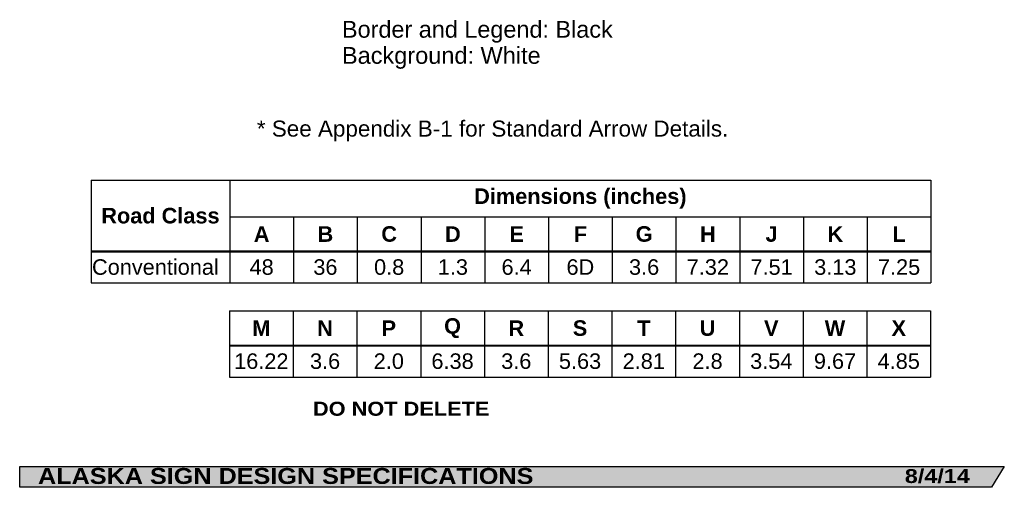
# Model space of a CAD drawing. Header units: feet. Extents: x 6.3 to 70.9, y 3.5 to 96.2.
import ezdxf
from ezdxf.enums import TextEntityAlignment as Align

# ---------------------------------------------------------------- set-up
doc = ezdxf.new("R2010")
doc.units = ezdxf.units.FT
doc.header["$MEASUREMENT"] = 0
doc.layers.add('Layer #1', color=7, linetype='Continuous')
doc.styles.add('ARIAL', font='arial.ttf')
doc.styles.add('ARIAL B', font='arialbd.ttf')
doc.styles.add('ARIAL BLACK B', font='ariblk.ttf')
doc.styles.add('ARIAL BLACK BI', font='ariblk.ttf')

# ---------------------------------------------------------------- blocks, each defined once
blk = doc.blocks.new('*T2')
at = {"color": 0, "linetype": 'ByBlock', "lineweight": -2, "transparency": 16777216}
for p, q in [((0, 0), (54.02188523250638, 0)), ((0, 0), (0, -6.611875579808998)), ((8.921885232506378, 0), (8.921885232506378, -4.553775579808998)), ((54.02188523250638, 0), (54.02188523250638, -6.611875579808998)), ((8.921885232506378, -2.3558341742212), (54.02188523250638, -2.3558341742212)), ((13.02188523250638, -2.3558341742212), (13.02188523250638, -4.553775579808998)), ((17.12188523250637, -2.3558341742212), (17.12188523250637, -4.553775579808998)), ((21.22188523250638, -2.3558341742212), (21.22188523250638, -4.553775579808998)), ((25.32188523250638, -2.3558341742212), (25.32188523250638, -4.553775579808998)), ((29.42188523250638, -2.3558341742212), (29.42188523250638, -4.553775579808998)), ((33.52188523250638, -2.3558341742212), (33.52188523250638, -4.553775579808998)), ((37.62188523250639, -2.3558341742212), (37.62188523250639, -4.553775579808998)), ((41.72188523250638, -2.3558341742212), (41.72188523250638, -4.553775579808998)), ((45.82188523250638, -2.3558341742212), (45.82188523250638, -4.553775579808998)), ((49.92188523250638, -2.3558341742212), (49.92188523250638, -4.553775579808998)), ((0, -4.553775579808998), (54.02188523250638, -4.553775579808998)), ((0, -4.598775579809), (54.02188523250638, -4.598775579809)), ((8.921885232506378, -4.598775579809), (8.921885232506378, -6.611875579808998)), ((13.02188523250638, -4.598775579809), (13.02188523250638, -6.611875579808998)), ((17.12188523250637, -4.598775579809), (17.12188523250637, -6.611875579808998)), ((21.22188523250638, -4.598775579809), (21.22188523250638, -6.611875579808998)), ((25.32188523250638, -4.598775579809), (25.32188523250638, -6.611875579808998)), ((29.42188523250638, -4.598775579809), (29.42188523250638, -6.611875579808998)), ((33.52188523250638, -4.598775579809), (33.52188523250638, -6.611875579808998)), ((37.62188523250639, -4.598775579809), (37.62188523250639, -6.611875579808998)), ((41.72188523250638, -4.598775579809), (41.72188523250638, -6.611875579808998)), ((45.82188523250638, -4.598775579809), (45.82188523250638, -6.611875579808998)), ((49.92188523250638, -4.598775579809), (49.92188523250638, -6.611875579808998)), ((0, -6.611875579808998), (54.02188523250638, -6.611875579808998))]:
    blk.add_line(p, q, dxfattribs=at)
at = {"color": 18, "transparency": 16777216, "char_height": 1}
for s, insert, width, attachment_point, style in [('Dimensions (inches)', (31.47188523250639, -1.1779170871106), 44.98, 5, 'ARIAL B'), ('Road Class', (4.460942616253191, -2.288137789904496), 8.801885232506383, 5, 'ARIAL B'), ('A', (10.97188523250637, -3.466054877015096), 3.979999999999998, 5, 'ARIAL B'), ('B', (15.07188523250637, -3.466054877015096), 3.979999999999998, 5, 'ARIAL B'), ('C', (19.17188523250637, -3.466054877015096), 3.979999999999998, 5, 'ARIAL B'), ('D', (23.27188523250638, -3.466054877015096), 3.979999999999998, 5, 'ARIAL B'), ('E', (27.37188523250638, -3.466054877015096), 3.979999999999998, 5, 'ARIAL B'), ('F', (31.47188523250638, -3.466054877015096), 3.979999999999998, 5, 'ARIAL B'), ('G', (35.57188523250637, -3.466054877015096), 3.979999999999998, 5, 'ARIAL B'), ('H', (39.67188523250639, -3.466054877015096), 3.979999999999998, 5, 'ARIAL B'), ('J', (43.77188523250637, -3.466054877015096), 3.979999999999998, 5, 'ARIAL B'), ('K', (47.87188523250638, -3.466054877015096), 3.979999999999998, 5, 'ARIAL B'), ('L', (51.97188523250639, -3.466054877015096), 3.979999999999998, 5, 'ARIAL B'), ('Conventional', (0.0600000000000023, -5.594075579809), 8.801885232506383, 4, 'ARIAL'), ('48', (10.97188523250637, -5.594075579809), 3.979999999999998, 5, 'ARIAL'), ('36', (15.07188523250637, -5.594075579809), 3.979999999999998, 5, 'ARIAL'), ('0.8', (19.17188523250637, -5.594075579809), 3.979999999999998, 5, 'ARIAL'), ('1.3', (23.27188523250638, -5.594075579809), 3.979999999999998, 5, 'ARIAL'), ('6.4', (27.37188523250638, -5.594075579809), 3.979999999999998, 5, 'ARIAL'), ('6D', (31.47188523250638, -5.594075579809), 3.979999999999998, 5, 'ARIAL'), ('3.6', (35.57188523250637, -5.594075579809), 3.979999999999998, 5, 'ARIAL'), ('7.32', (39.67188523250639, -5.594075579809), 3.979999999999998, 5, 'ARIAL'), ('7.51', (43.77188523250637, -5.594075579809), 3.979999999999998, 5, 'ARIAL'), ('3.13', (47.87188523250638, -5.594075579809), 3.979999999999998, 5, 'ARIAL'), ('7.25', (51.97188523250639, -5.594075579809), 3.979999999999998, 5, 'ARIAL')]:
    blk.add_mtext(s, dxfattribs=dict(at, insert=insert, width=width, attachment_point=attachment_point, style=style))
blk = doc.blocks.new('*T4')
at = {"color": 0, "linetype": 'ByBlock', "lineweight": -2, "transparency": 16777216}
for p, q in [((0, 0), (45.1, 0)), ((0, 0), (0, -4.256041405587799)), ((4.099999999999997, 0), (4.099999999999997, -2.197941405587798)), ((8.199999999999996, 0), (8.199999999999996, -2.197941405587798)), ((12.29999999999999, 0), (12.29999999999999, -2.197941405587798)), ((16.4, 0), (16.4, -2.197941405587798)), ((20.5, 0), (20.5, -2.197941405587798)), ((24.6, 0), (24.6, -2.197941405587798)), ((28.7, 0), (28.7, -2.197941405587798)), ((32.80000000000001, 0), (32.80000000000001, -2.197941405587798)), ((36.90000000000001, 0), (36.90000000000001, -2.197941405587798)), ((41, 0), (41, -2.197941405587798)), ((45.1, 0), (45.1, -4.256041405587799)), ((0, -2.197941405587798), (45.1, -2.197941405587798)), ((0, -2.242941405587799), (45.1, -2.242941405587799)), ((4.099999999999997, -2.242941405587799), (4.099999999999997, -4.256041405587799)), ((8.199999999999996, -2.242941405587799), (8.199999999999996, -4.256041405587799)), ((12.29999999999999, -2.242941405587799), (12.29999999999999, -4.256041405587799)), ((16.4, -2.242941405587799), (16.4, -4.256041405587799)), ((20.5, -2.242941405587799), (20.5, -4.256041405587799)), ((24.6, -2.242941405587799), (24.6, -4.256041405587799)), ((28.7, -2.242941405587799), (28.7, -4.256041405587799)), ((32.80000000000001, -2.242941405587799), (32.80000000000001, -4.256041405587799)), ((36.90000000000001, -2.242941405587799), (36.90000000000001, -4.256041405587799)), ((41, -2.242941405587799), (41, -4.256041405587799)), ((0, -4.256041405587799), (45.1, -4.256041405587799))]:
    blk.add_line(p, q, dxfattribs=at)
at = {"color": 18, "transparency": 16777216, "char_height": 1, "width": 3.979999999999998, "attachment_point": 5}
for s, insert, style in [('M', (2.049999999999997, -1.110220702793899), 'ARIAL B'), ('N', (6.149999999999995, -1.110220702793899), 'ARIAL B'), ('P', (10.24999999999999, -1.110220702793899), 'ARIAL B'), ('Q', (14.34999999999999, -1.110220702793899), 'ARIAL B'), ('R', (18.44999999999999, -1.110220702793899), 'ARIAL B'), ('S', (22.55, -1.110220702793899), 'ARIAL B'), ('T', (26.65, -1.110220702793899), 'ARIAL B'), ('U', (30.75, -1.110220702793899), 'ARIAL B'), ('V', (34.85000000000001, -1.110220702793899), 'ARIAL B'), ('W', (38.95, -1.110220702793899), 'ARIAL B'), ('X', (43.05000000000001, -1.110220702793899), 'ARIAL B'), ('16.22', (2.049999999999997, -3.2382414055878), 'ARIAL'), ('3.6', (6.149999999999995, -3.2382414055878), 'ARIAL'), ('2.0', (10.24999999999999, -3.2382414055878), 'ARIAL'), ('6.38', (14.34999999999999, -3.2382414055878), 'ARIAL'), ('3.6', (18.44999999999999, -3.2382414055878), 'ARIAL'), ('5.63', (22.55, -3.2382414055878), 'ARIAL'), ('2.81', (26.65, -3.2382414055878), 'ARIAL'), ('2.8', (30.75, -3.2382414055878), 'ARIAL'), ('3.54', (34.85000000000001, -3.2382414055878), 'ARIAL'), ('9.67', (38.95, -3.2382414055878), 'ARIAL'), ('4.85', (43.05000000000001, -3.2382414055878), 'ARIAL')]:
    blk.add_mtext(s, dxfattribs=dict(at, insert=insert, style=style))

msp = doc.modelspace()

# ---------------------------------------------------------------- hatches: boundary and pattern name
at = {"layer": 'Layer #1', "true_color": 0x000000}
msp.add_hatch(color=18, dxfattribs=at).paths.add_polyline_path([(6.267616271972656, 4.896062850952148), (69.59955215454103, 4.896062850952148), (68.7806339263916, 3.546497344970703), (6.269712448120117, 3.546497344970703)], flags=0)

# ---------------------------------------------------------------- linework, layer by layer
for p, q in [((10.85912615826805, 23.3048838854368), (64.88101139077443, 23.3048838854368)), ((10.85912615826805, 18.75734185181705), (64.88101139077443, 18.75734185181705)), ((10.85912615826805, 18.69920312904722), (64.88101139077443, 18.69920312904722)), ((19.76010058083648, 12.7005315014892), (64.86010058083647, 12.7005315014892)), ((19.76010058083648, 12.64239277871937), (64.86010058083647, 12.64239277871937))]:
    msp.add_line(p, q)
at = {"layer": 'Layer #1', "color": 250, "lineweight": -3, "true_color": 0x1f1a17}
msp.add_lwpolyline([(6.267616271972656, 4.896062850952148), (69.59955215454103, 4.896062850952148), (68.7806339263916, 3.546497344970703), (6.269712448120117, 3.546497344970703)], close=True, dxfattribs=at)

# ---------------------------------------------------------------- block references
for name, p in [('*T2', (10.85912615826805, 23.3048838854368)), ('*T4', (19.76010058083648, 14.89455727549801))]:
    msp.add_blockref(name, p)

# ---------------------------------------------------------------- texts
at = {"layer": 'Layer #1', "color": 18, "true_color": 0x000000, "style": 'ARIAL'}
for s, height, p, p2 in [('Border and Legend: Black', 1.078050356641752, (26.99721717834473, 32.47215881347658), (44.41221618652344, 32.47215881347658)), ('Background: White', 1.082787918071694, (26.99721717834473, 30.79215881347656), (39.77721673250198, 30.79215881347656)), ('* See Appendix B-1 for Standard Arrow Details.', 1.033093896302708, (21.52118968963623, 26.10769691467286), (51.84453918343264, 26.10769691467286))]:
    msp.add_text(s, height=height, dxfattribs=at).set_placement(p, p2, align=Align.ALIGNED)
at = {"layer": 'Layer #1', "color": 7, "true_color": 0xffffff}
for s, height, style, p, p2 in [('DO NOT DELETE', 0.9027778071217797, 'ARIAL BLACK B', (25.1297664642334, 8.150503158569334), (36.47976493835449, 8.150503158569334)), ('ALASKA SIGN DESIGN SPECIFICATIONS', 1.027767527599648, 'ARIAL BLACK BI', (7.446069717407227, 3.763030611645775), (39.31106948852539, 3.763030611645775)), ('8/4/14', 0.8909539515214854, 'ARIAL BLACK BI', (63.19892501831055, 3.824013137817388), (67.38142508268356, 3.824013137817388))]:
    msp.add_text(s, height=height, dxfattribs=dict(at, style=style)).set_placement(p, p2, align=Align.ALIGNED)

doc.saveas('drawing.dxf')
